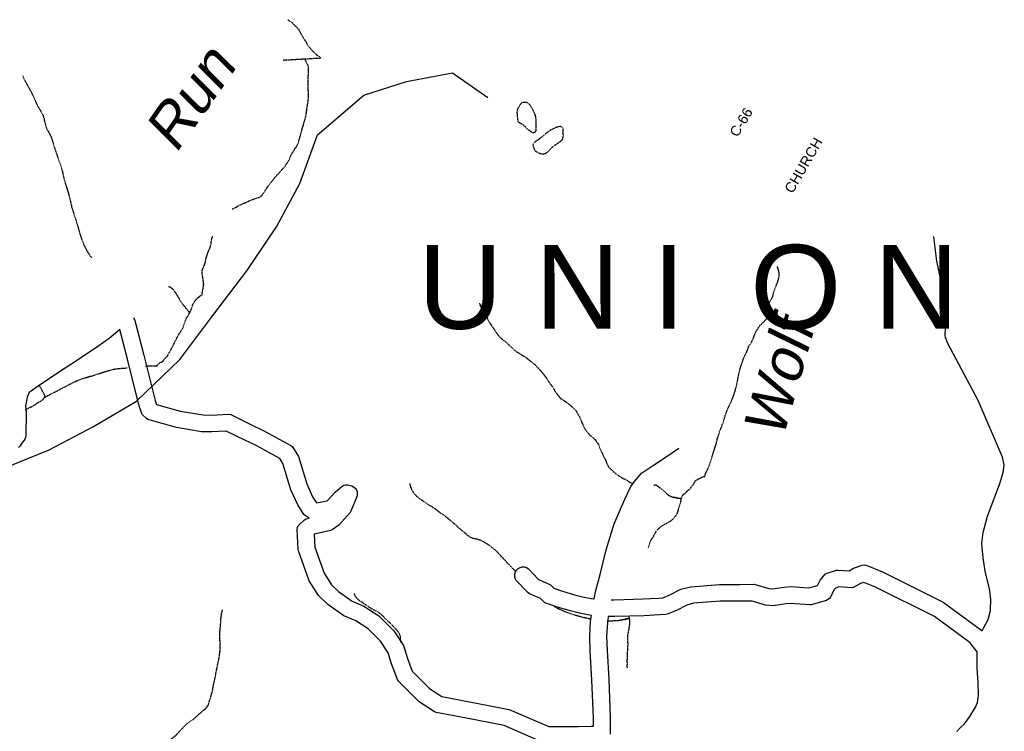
# Model space of a CAD drawing. Header units: feet. Extents: x -1605449 to -1594075, y -1717250 to -1708479.
# Tile 89 of 97: x -1596145 to -1595168, y -1715715 to -1715008. Entities that reach past the tile are written whole.
import ezdxf
from ezdxf.enums import TextEntityAlignment as Align

# ---------------------------------------------------------------- set-up
doc = ezdxf.new("R2010")
doc.units = ezdxf.units.FT
doc.header["$MEASUREMENT"] = 0
doc.linetypes.add('rr2', pattern=[0])
doc.linetypes.add('stream', pattern=[1.4, 0.7, -0.1, 0.1, -0.1, 0.1, -0.1, 0.1, -0.1])
for name, color, linetype in [('COUNTY-RD', 7, 'Continuous'), ('CR-TEXT', 7, 'Continuous'), ('HTEXT', 3, 'Continuous'), ('RAILROAD', 1, 'rr2'), ('TWP-RD', 6, 'Continuous'), ('WATER-TEXT', 1, 'Continuous'), ('WATERWAY', 14, 'stream')]:
    doc.layers.add(name, color=color, linetype=linetype)
doc.styles.add('ARIAL', font='arial.ttf')

msp = doc.modelspace()

# ---------------------------------------------------------------- linework, layer by layer
at = {"layer": 'COUNTY-RD'}
for points in [[(-1596045.37, -1715315.99), (-1596045.37, -1715315.99), (-1596047.99, -1715318.31), (-1596056, -1715324.86), (-1596067.28, -1715332.7), (-1596086.34, -1715345.48), (-1596099.76, -1715354.09), (-1596112.32, -1715362.68), (-1596126.51, -1715372.09), (-1596134.52, -1715377.9)], [(-1595575.06, -1715583.46), (-1595574.61, -1715583.54), (-1595573.19, -1715576.43), (-1595568.29, -1715558), (-1595562.6, -1715534.6), (-1595554.92, -1715508.94), (-1595544.15, -1715484.32), (-1595538.08, -1715471.91), (-1595535.01, -1715467.33), (-1595527.52, -1715458.59), (-1595526.61, -1715457.79), (-1595515.69, -1715450.73), (-1595501.04, -1715440.99), (-1595490.46, -1715433.6)], [(-1595575.43, -1715709.65), (-1595575.41, -1715701.52), (-1595576.88, -1715663.99), (-1595578.45, -1715635.39), (-1595578.91, -1715620.4), (-1595578.15, -1715605.84), (-1595577.38, -1715600)], [(-1595560.76, -1715601.45), (-1595561.17, -1715604.55)], [(-1595561.17, -1715604.55), (-1595561.54, -1715607.38), (-1595562.23, -1715620.58), (-1595561.79, -1715634.67), (-1595560.23, -1715663.21), (-1595558.74, -1715701.21), (-1595558.78, -1715717.98)]]:
    msp.add_lwpolyline(points, dxfattribs=at)
at = {"layer": 'RAILROAD', "ltscale": 0.333, "flags": 128}
for points in [[(-1596850.41, -1715610.78), (-1596879.46, -1715579.39), (-1596880.29, -1715537.49), (-1596872.61, -1715492.59), (-1596850.24, -1715449.02), (-1596806.67, -1715417.45), (-1596806.67, -1715417.45), (-1596764.8, -1715423.46), (-1596722.5, -1715425.62), (-1596679.03, -1715439.48), (-1596636.23, -1715450.33), (-1596591.93, -1715456), (-1596548.97, -1715466.52), (-1596507.17, -1715478.04), (-1596464.36, -1715485.72), (-1596420.06, -1715489.39), (-1596377.76, -1715498.9), (-1596335.13, -1715506.08), (-1596290, -1715498.57), (-1596246.2, -1715486.05), (-1596202.4, -1715469.69), (-1596157.93, -1715452.5), (-1596115.46, -1715435.47), (-1596071.5, -1715412.1), (-1596029.03, -1715387.07), (-1595985.9, -1715345.5), (-1595953.25, -1715301.77), (-1595919.45, -1715257.53), (-1595889.8, -1715213.8), (-1595866.82, -1715170.9), (-1595849.17, -1715122.33), (-1595803.2, -1715082.93), (-1595761.07, -1715069.58), (-1595715.27, -1715060.9), (-1595680.13, -1715085.27)], [(-1596806.67, -1715417.45), (-1596764.8, -1715423.46), (-1596722.5, -1715425.62), (-1596679.03, -1715439.48), (-1596636.23, -1715450.33), (-1596591.93, -1715456), (-1596548.97, -1715466.52), (-1596507.17, -1715478.04), (-1596464.36, -1715485.72), (-1596420.06, -1715489.39), (-1596377.76, -1715498.9), (-1596335.13, -1715506.08), (-1596290, -1715498.57), (-1596246.2, -1715486.05), (-1596202.4, -1715469.69), (-1596157.93, -1715452.5), (-1596115.46, -1715435.47), (-1596071.5, -1715412.1), (-1596029.03, -1715387.07), (-1595985.9, -1715345.5), (-1595953.25, -1715301.77), (-1595919.45, -1715257.53), (-1595889.8, -1715213.8), (-1595866.82, -1715170.9), (-1595849.17, -1715122.33), (-1595803.2, -1715082.93), (-1595761.07, -1715069.58), (-1595715.27, -1715060.9), (-1595680.13, -1715085.27)], [(-1596806.67, -1715417.45), (-1596764.8, -1715423.46), (-1596722.5, -1715425.62), (-1596679.03, -1715439.48), (-1596636.23, -1715450.33), (-1596591.93, -1715456), (-1596548.97, -1715466.52), (-1596507.17, -1715478.04), (-1596464.36, -1715485.72), (-1596420.06, -1715489.39), (-1596377.76, -1715498.9), (-1596335.13, -1715506.08), (-1596290, -1715498.57), (-1596246.2, -1715486.05), (-1596202.4, -1715469.69), (-1596157.93, -1715452.5), (-1596115.46, -1715435.47), (-1596071.5, -1715412.1), (-1596029.03, -1715387.07), (-1595985.9, -1715345.5), (-1595953.25, -1715301.77), (-1595919.45, -1715257.53), (-1595889.8, -1715213.8), (-1595866.82, -1715170.9), (-1595849.17, -1715122.33), (-1595803.2, -1715082.93), (-1595761.07, -1715069.58), (-1595715.27, -1715060.9), (-1595680.13, -1715085.27)], [(-1596806.67, -1715417.45), (-1596764.8, -1715423.46), (-1596722.5, -1715425.62), (-1596679.03, -1715439.48), (-1596636.23, -1715450.33), (-1596591.93, -1715456), (-1596548.97, -1715466.52), (-1596507.17, -1715478.04), (-1596464.36, -1715485.72), (-1596420.06, -1715489.39), (-1596377.76, -1715498.9), (-1596335.13, -1715506.08), (-1596290, -1715498.57), (-1596246.2, -1715486.05), (-1596202.4, -1715469.69), (-1596157.93, -1715452.5), (-1596115.46, -1715435.47), (-1596071.5, -1715412.1), (-1596029.03, -1715387.07), (-1595985.9, -1715345.5), (-1595953.25, -1715301.77), (-1595919.45, -1715257.53), (-1595889.8, -1715213.8), (-1595866.82, -1715170.9), (-1595849.17, -1715122.33), (-1595803.2, -1715082.93), (-1595761.07, -1715069.58), (-1595715.27, -1715060.9), (-1595680.13, -1715085.27)], [(-1596806.67, -1715417.45), (-1596764.8, -1715423.46), (-1596722.5, -1715425.62), (-1596679.03, -1715439.48), (-1596636.23, -1715450.33), (-1596591.93, -1715456), (-1596548.97, -1715466.52), (-1596507.17, -1715478.04), (-1596464.36, -1715485.72), (-1596420.06, -1715489.39), (-1596377.76, -1715498.9), (-1596335.13, -1715506.08), (-1596290, -1715498.57), (-1596246.2, -1715486.05), (-1596202.4, -1715469.69), (-1596157.93, -1715452.5), (-1596115.46, -1715435.47), (-1596071.5, -1715412.1), (-1596029.03, -1715387.07), (-1595985.9, -1715345.5), (-1595953.25, -1715301.77), (-1595919.45, -1715257.53), (-1595889.8, -1715213.8), (-1595866.82, -1715170.9), (-1595849.17, -1715122.33), (-1595803.2, -1715082.93), (-1595761.07, -1715069.58), (-1595715.27, -1715060.9), (-1595680.13, -1715085.27)], [(-1596797.87, -1715418.71), (-1596764.8, -1715423.46), (-1596722.5, -1715425.62), (-1596679.03, -1715439.48), (-1596636.23, -1715450.33), (-1596591.93, -1715456), (-1596548.97, -1715466.52), (-1596507.17, -1715478.04), (-1596464.36, -1715485.72), (-1596420.06, -1715489.39), (-1596377.76, -1715498.9), (-1596335.13, -1715506.08), (-1596290, -1715498.57), (-1596246.2, -1715486.05), (-1596202.4, -1715469.69), (-1596157.93, -1715452.5), (-1596115.46, -1715435.47), (-1596071.5, -1715412.1), (-1596029.03, -1715387.07), (-1595985.9, -1715345.5), (-1595953.25, -1715301.77), (-1595919.45, -1715257.53), (-1595889.8, -1715213.8), (-1595866.82, -1715170.9), (-1595849.17, -1715122.33), (-1595803.2, -1715082.93), (-1595761.07, -1715069.58), (-1595715.27, -1715060.9), (-1595680.13, -1715085.27)]]:
    msp.add_lwpolyline(points, dxfattribs=at)
at = {"layer": 'TWP-RD'}
for points in [[(-1595554.63, -1715584.28), (-1595526.05, -1715583.55), (-1595510.71, -1715582.76), (-1595506.57, -1715582.48), (-1595500.06, -1715579.89), (-1595488.74, -1715573.85), (-1595478.58, -1715571.37), (-1595450.39, -1715569.06), (-1595430.05, -1715569.06), (-1595415.94, -1715568.95), (-1595414.72, -1715569.12), (-1595401.13, -1715573.15), (-1595397.17, -1715573.57), (-1595386.38, -1715571.76), (-1595379.55, -1715571.31), (-1595361.7, -1715572.6), (-1595353.05, -1715570.2), (-1595350.4, -1715564.8), (-1595345.22, -1715559.05), (-1595343.3, -1715557.83), (-1595334.19, -1715555.05), (-1595332.72, -1715554.88), (-1595321.58, -1715555.51), (-1595317.08, -1715552.96), (-1595308.61, -1715549.99), (-1595306.63, -1715549.79), (-1595304.65, -1715550.07), (-1595288.49, -1715556.46), (-1595228.18, -1715586.56), (-1595189.75, -1715614.93), (-1595189.55, -1715615.19), (-1595188.02, -1715611.82), (-1595183.44, -1715604.03), (-1595181.09, -1715595.11), (-1595181.03, -1715583.68), (-1595182.33, -1715573.47), (-1595186.46, -1715556.05), (-1595188.49, -1715542.62), (-1595189.46, -1715532.43), (-1595189.87, -1715528.14), (-1595188.6, -1715517.63), (-1595184.29, -1715501.41), (-1595172.28, -1715469.68), (-1595168.51, -1715458.03), (-1595167.54, -1715450.68), (-1595169.31, -1715442.55), (-1595193.53, -1715386.47), (-1595215.45, -1715345.41), (-1595223.43, -1715329.59), (-1595225.93, -1715323.66), (-1595226.26, -1715321.87), (-1595225.68, -1715305.85), (-1595225.27, -1715297.6), (-1595225.95, -1715288), (-1595234.58, -1715248.01), (-1595236.59, -1715232.06), (-1595237.54, -1715223.6), (-1595237.54, -1715223.59)], [(-1596031.99, -1715304.29), (-1596031.2, -1715305.37), (-1596030.51, -1715306.82), (-1596021.69, -1715341.31)], [(-1595786.63, -1715625.59), (-1595798.84, -1715613.26), (-1595811.05, -1715605.4), (-1595822.97, -1715600.4), (-1595838.97, -1715588.94), (-1595848.22, -1715580.21), (-1595857.56, -1715565.4), (-1595868.16, -1715535.78), (-1595868.4, -1715534.55), (-1595869.28, -1715514.47), (-1595868.97, -1715512.68), (-1595868.28, -1715510.99), (-1595867.23, -1715509.5), (-1595862.27, -1715504.93), (-1595860.33, -1715503.92), (-1595857.57, -1715503.3), (-1595861.51, -1715500.77), (-1595862.77, -1715499.51), (-1595868.83, -1715490.08), (-1595875.6, -1715475.03), (-1595883.5, -1715448.88), (-1595886.5, -1715444.05), (-1595910.22, -1715431.19), (-1595921.5, -1715425.68), (-1595939.81, -1715416.75), (-1595954.1, -1715417.45), (-1595964.35, -1715417.35), (-1595989.36, -1715413.18), (-1596017.59, -1715405.12), (-1596019.4, -1715404.07), (-1596022.92, -1715400.6), (-1596024.01, -1715398.78), (-1596026.42, -1715390.6), (-1596037.84, -1715345.42), (-1596045.37, -1715315.99)], [(-1596021.69, -1715341.31), (-1596010.34, -1715386.21), (-1596009.17, -1715390.2), (-1595985.69, -1715396.9), (-1595962.89, -1715400.7), (-1595954.43, -1715400.78), (-1595937.44, -1715399.94), (-1595935.38, -1715400.37), (-1595916.17, -1715409.74), (-1595902.59, -1715416.36), (-1595875.65, -1715430.97), (-1595874.07, -1715432.46), (-1595868.18, -1715441.97), (-1595859.96, -1715469.18), (-1595854.14, -1715482.11), (-1595850.24, -1715488.18), (-1595839.81, -1715485.97), (-1595831.72, -1715477.45), (-1595824.87, -1715471.47), (-1595823.1, -1715470.55), (-1595821.16, -1715470.08), (-1595819.16, -1715470.07), (-1595815.19, -1715471.03), (-1595813.38, -1715471.98), (-1595811.85, -1715473.33), (-1595810.69, -1715475.02), (-1595809.98, -1715476.93), (-1595809.74, -1715478.96), (-1595810.01, -1715480.99), (-1595816.05, -1715496.37), (-1595816.8, -1715497.61), (-1595828.05, -1715510.37), (-1595834.7, -1715514.96), (-1595836.18, -1715515.6), (-1595852.39, -1715519.22), (-1595851.83, -1715531.94), (-1595842.49, -1715558.06), (-1595835.25, -1715569.53), (-1595828.35, -1715576.05), (-1595814.79, -1715585.75), (-1595803.26, -1715590.59), (-1595788.28, -1715600.23), (-1595773.56, -1715615.1), (-1595764.04, -1715629.9), (-1595760, -1715642.58), (-1595755.25, -1715655.2), (-1595737.96, -1715672.53), (-1595725.95, -1715680.27), (-1595698.27, -1715685.74), (-1595658.93, -1715693.28), (-1595619.64, -1715710.35), (-1595590.25, -1715710.27), (-1595577.84, -1715709.99)], [(-1596134.52, -1715377.9), (-1596135.44, -1715378.57), (-1596137.32, -1715383.02), (-1596139, -1715391.51), (-1596138.34, -1715397.97), (-1596138.86, -1715421.67), (-1596139.19, -1715423.21), (-1596139.8, -1715424.66), (-1596143.22, -1715429.81), (-1596144.31, -1715431.46), (-1596146.01, -1715432.93)], [(-1595577.38, -1715600), (-1595577.38, -1715599.98), (-1595587.92, -1715598.01), (-1595598.35, -1715595.49), (-1595611.12, -1715591.8), (-1595622.54, -1715587.84), (-1595624.06, -1715586.92), (-1595628.05, -1715583.15), (-1595638.89, -1715578.3), (-1595640.22, -1715577.37), (-1595651.98, -1715565.03), (-1595653.03, -1715563.11), (-1595653.54, -1715560.98), (-1595653.49, -1715558.78), (-1595652.87, -1715556.68), (-1595651.73, -1715554.8), (-1595650.14, -1715553.29), (-1595648.22, -1715552.24), (-1595646.09, -1715551.72), (-1595643.89, -1715551.77), (-1595641.79, -1715552.39), (-1595639.91, -1715553.53), (-1595629.85, -1715564.09), (-1595619.31, -1715568.8), (-1595618.14, -1715569.58), (-1595614.55, -1715572.97), (-1595606.08, -1715575.91), (-1595594.08, -1715579.38), (-1595584.43, -1715581.71), (-1595577.51, -1715583)], [(-1595214.25, -1715715.07), (-1595214, -1715714.7), (-1595213.89, -1715714.44), (-1595213.5, -1715713.91), (-1595213.05, -1715713.23), (-1595212.84, -1715713.04), (-1595212.76, -1715712.93), (-1595212.2, -1715712.46), (-1595211.77, -1715712.05), (-1595211.7, -1715712), (-1595206.93, -1715707.69), (-1595201.69, -1715700.42), (-1595195.99, -1715691.09), (-1595194.16, -1715686.35), (-1595193.27, -1715679.59), (-1595193.54, -1715666.33), (-1595194.32, -1715652.48), (-1595194.57, -1715642.44), (-1595194.39, -1715635.9), (-1595201.44, -1715627.02), (-1595236.91, -1715600.82), (-1595295.28, -1715571.7), (-1595306.97, -1715567.07), (-1595310.16, -1715568.19), (-1595316.19, -1715571.61), (-1595317.7, -1715572.12), (-1595319.28, -1715572.33), (-1595331.45, -1715571.64), (-1595335.15, -1715572.77), (-1595336.46, -1715574.22), (-1595340.11, -1715581.69), (-1595341.2, -1715583.07), (-1595342.56, -1715584.21), (-1595344.13, -1715585.02), (-1595359.33, -1715589.24), (-1595360.75, -1715589.38), (-1595379.6, -1715588.02), (-1595384.45, -1715588.33), (-1595396.67, -1715590.39), (-1595404.41, -1715589.56), (-1595417.67, -1715585.63), (-1595429.98, -1715585.73), (-1595449.71, -1715585.73)], [(-1595577.51, -1715583), (-1595575.06, -1715583.46)], [(-1595449.71, -1715585.73), (-1595475.91, -1715587.87), (-1595482.74, -1715589.54), (-1595493.03, -1715595.03), (-1595502.22, -1715598.69), (-1595503.48, -1715598.97), (-1595509.71, -1715599.4), (-1595525.41, -1715600.21), (-1595554.24, -1715600.94), (-1595560.71, -1715601.08), (-1595560.76, -1715601.45)], [(-1595557.73, -1715584.34), (-1595554.63, -1715584.28)], [(-1595575.25, -1715726.61), (-1595590.04, -1715726.94), (-1595622.2, -1715727.03), (-1595623.89, -1715726.68), (-1595663.88, -1715709.3), (-1595701.46, -1715702.1), (-1595731.52, -1715696.16), (-1595732.98, -1715695.57), (-1595748.49, -1715685.57), (-1595768.94, -1715665.08), (-1595769.9, -1715663.58), (-1595775.75, -1715648.05), (-1595779.25, -1715637.06), (-1595786.63, -1715625.59)], [(-1595577.84, -1715709.99), (-1595575.43, -1715709.94), (-1595575.43, -1715709.93)]]:
    msp.add_lwpolyline(points, dxfattribs=at)
at = {"layer": 'WATERWAY', "ltscale": 0.5, "flags": 128}
for points in [[(-1595878.82, -1715008.05), (-1595878.32, -1715008.25), (-1595874.44, -1715011.03), (-1595871.22, -1715014.49), (-1595869.19, -1715016.3), (-1595867.83, -1715017.95), (-1595865.94, -1715021.77), (-1595864.58, -1715023.76), (-1595863.72, -1715025.58), (-1595860.3, -1715030.71), (-1595859.61, -1715032.37), (-1595858.59, -1715034.03), (-1595853.5, -1715039.8), (-1595849.78, -1715043.26), (-1595847.75, -1715044.57), (-1595845.89, -1715046.38), (-1595881.92, -1715048.42)], [(-1595933.93, -1715196.13), (-1595933.51, -1715195.91), (-1595931.69, -1715195.05), (-1595929.7, -1715194.19), (-1595927.88, -1715193), (-1595925.06, -1715191.62), (-1595922.57, -1715190.59), (-1595920.41, -1715189.56), (-1595917.75, -1715188.35), (-1595914.77, -1715186.98), (-1595911.78, -1715185.94), (-1595908.95, -1715185.07), (-1595907.12, -1715184.54), (-1595906.29, -1715184.2), (-1595905.13, -1715183.34), (-1595904.15, -1715182.16), (-1595903.33, -1715181.15), (-1595902.02, -1715179.13), (-1595900.22, -1715176.26), (-1595897.44, -1715172.38), (-1595894, -1715167.83), (-1595890.22, -1715163.43), (-1595886.6, -1715159.54), (-1595883.64, -1715156.16), (-1595881.34, -1715153.46), (-1595879.87, -1715151.1), (-1595878.72, -1715149.58), (-1595878.07, -1715148.57), (-1595877.58, -1715147.73), (-1595876.94, -1715146.05), (-1595875.97, -1715143.7), (-1595874.5, -1715140.84), (-1595872.71, -1715138.14), (-1595871.24, -1715135.61), (-1595869.76, -1715133.92), (-1595868.15, -1715129.89), (-1595867.83, -1715128.72), (-1595867.51, -1715127.54), (-1595867.19, -1715126.37), (-1595866.71, -1715125.03), (-1595866.4, -1715123.52), (-1595865.76, -1715121.5), (-1595865.12, -1715119.16), (-1595864.34, -1715115.8), (-1595863.37, -1715113.12), (-1595862.58, -1715110.27), (-1595861.78, -1715107.75), (-1595861.31, -1715105.57), (-1595860.83, -1715103.89), (-1595860.52, -1715102.05), (-1595860.22, -1715100.04), (-1595859.91, -1715097.87), (-1595859.61, -1715095.52), (-1595859.15, -1715092.84), (-1595858.68, -1715090.33), (-1595858.39, -1715087.49), (-1595858.25, -1715085.48), (-1595858.11, -1715083.8), (-1595858.13, -1715082.3), (-1595858.32, -1715080.63), (-1595858.35, -1715078.46), (-1595858.55, -1715075.96), (-1595858.59, -1715073.28), (-1595858.63, -1715070.28), (-1595858.51, -1715067.27), (-1595858.38, -1715064.42), (-1595858.25, -1715061.41), (-1595858.12, -1715059.41), (-1595858.14, -1715057.74), (-1595858.16, -1715056.4), (-1595858.16, -1715056.4), (-1595858.17, -1715055.4), (-1595858.18, -1715054.56), (-1595861.65, -1715047.27)], [(-1595881.92, -1715048.42), (-1595883.39, -1715048.51)], [(-1596141.76, -1715063.74), (-1596141.76, -1715063.91), (-1596141.41, -1715064.74), (-1596140.54, -1715067.4), (-1596139, -1715069.72), (-1596137.63, -1715072.38), (-1596136.26, -1715074.86), (-1596134.89, -1715077.19), (-1596133.69, -1715079.34), (-1596132.66, -1715081.5), (-1596131.46, -1715083.99), (-1596130.25, -1715086.49), (-1596129.21, -1715089.15), (-1596128.18, -1715091.47), (-1596127.32, -1715093.47), (-1596125.95, -1715095.62), (-1596124.76, -1715097.44), (-1596123.73, -1715099.27), (-1596122.7, -1715101.09), (-1596121.84, -1715102.92), (-1596121.14, -1715104.92), (-1596120.63, -1715105.75), (-1596120.61, -1715107.42), (-1596119.91, -1715109.91), (-1596119.03, -1715113.08), (-1596117.8, -1715117.07), (-1596116.09, -1715119.73), (-1596114.89, -1715122.05), (-1596113.86, -1715123.87), (-1596113.17, -1715125.87), (-1596112.47, -1715128.03), (-1596111.77, -1715130.2), (-1596111.25, -1715132.03), (-1596110.72, -1715133.86), (-1596110.37, -1715135.19), (-1596109.85, -1715136.52), (-1596109.5, -1715137.52), (-1596109.15, -1715138.69), (-1596108.45, -1715140.52), (-1596108.1, -1715142.02), (-1596107.58, -1715143.35), (-1596107.23, -1715144.68), (-1596106.71, -1715145.84), (-1596106.19, -1715147.17), (-1596105.67, -1715148.84), (-1596104.97, -1715150.67), (-1596103.23, -1715155.99), (-1596102.88, -1715157.16), (-1596102.52, -1715158.66), (-1596102.17, -1715160.32), (-1596101.81, -1715161.99), (-1596101.45, -1715163.66), (-1596101.09, -1715165.15), (-1596100.74, -1715166.65), (-1596100.39, -1715167.82), (-1596100.04, -1715168.82), (-1596099.69, -1715170.32), (-1596098.81, -1715172.98), (-1596098.29, -1715174.81), (-1596097.76, -1715176.64), (-1596097.24, -1715178.14), (-1596096.89, -1715179.47), (-1596096.37, -1715180.64), (-1596096.19, -1715181.8), (-1596095.83, -1715183.3), (-1596095.31, -1715184.97), (-1596094.95, -1715186.47), (-1596094.43, -1715188.13), (-1596094.06, -1715190.47), (-1596093.53, -1715192.46), (-1596093.17, -1715194.63), (-1596092.64, -1715196.46), (-1596092.12, -1715197.79), (-1596091.6, -1715199.12), (-1596091.24, -1715200.79), (-1596090.72, -1715202.45), (-1596090.2, -1715203.95), (-1596089.51, -1715205.61), (-1596088.98, -1715207.28), (-1596088.45, -1715209.44), (-1596087.41, -1715212.44), (-1596086.88, -1715214.44), (-1596086.35, -1715216.27), (-1596085.65, -1715218.43), (-1596085.12, -1715220.6), (-1596084.59, -1715222.43), (-1596084.07, -1715224.09), (-1596083.54, -1715225.76), (-1596082.86, -1715227.09), (-1596082.34, -1715228.42), (-1596081.81, -1715230.08), (-1596080.95, -1715232.24), (-1596080.09, -1715233.9), (-1596079.23, -1715235.56), (-1596078.2, -1715237.55), (-1596077.18, -1715239.21), (-1596074.62, -1715243.19), (-1596073.26, -1715244.34), (-1596073.18, -1715244.43)], [(-1595650.87, -1715101.63), (-1595651, -1715099.18), (-1595650.84, -1715098.17), (-1595650.36, -1715096.83), (-1595649.72, -1715094.98), (-1595648.9, -1715093.97), (-1595648.24, -1715093.13), (-1595647.76, -1715092.12), (-1595647.1, -1715091.27), (-1595645.78, -1715090.09), (-1595644.45, -1715090.07), (-1595643.28, -1715090.05), (-1595641.77, -1715090.2), (-1595640.43, -1715090.85), (-1595638.91, -1715092.17), (-1595638.05, -1715093.33), (-1595637.37, -1715094.82), (-1595636.51, -1715095.98), (-1595635.83, -1715097.14), (-1595635.31, -1715098.31), (-1595634.63, -1715099.64), (-1595634.1, -1715101.3), (-1595633.25, -1715102.63), (-1595633.06, -1715103.79), (-1595632.88, -1715105.13), (-1595632.69, -1715106.46), (-1595632.51, -1715107.8), (-1595632.66, -1715109.14), (-1595632.64, -1715110.14), (-1595632.63, -1715111.14), (-1595632.61, -1715112.48), (-1595632.42, -1715113.81), (-1595632.4, -1715115.32), (-1595632.54, -1715117.32), (-1595632.69, -1715118.5), (-1595633.18, -1715119.67), (-1595634.5, -1715120.36), (-1595635.5, -1715120.37), (-1595636.68, -1715119.88), (-1595637.86, -1715119.06), (-1595639.38, -1715117.91), (-1595640.73, -1715116.93), (-1595641.58, -1715116.1), (-1595642.76, -1715114.78), (-1595643.44, -1715113.95), (-1595644.97, -1715112.47), (-1595645.98, -1715111.98), (-1595646.98, -1715111.66), (-1595649.51, -1715110.02), (-1595650.02, -1715109.03), (-1595650.37, -1715108.2), (-1595650.87, -1715101.63)], [(-1595608.37, -1715114.17), (-1595608.88, -1715114.01), (-1595609.87, -1715114.52), (-1595611.87, -1715115.05), (-1595612.87, -1715115.23), (-1595613.86, -1715115.75), (-1595615.35, -1715116.6), (-1595617.01, -1715117.29), (-1595618.34, -1715118.14), (-1595619.66, -1715119.16), (-1595621.15, -1715120.18), (-1595622.47, -1715121.04), (-1595623.29, -1715121.88), (-1595624.45, -1715122.9), (-1595628.08, -1715125.79), (-1595629.73, -1715127.15), (-1595631.39, -1715128.17), (-1595632.22, -1715128.35), (-1595633.21, -1715129.53), (-1595634.2, -1715130.21), (-1595635.02, -1715131.39), (-1595635.33, -1715132.57), (-1595635.49, -1715133.4), (-1595634.8, -1715134.73), (-1595634.45, -1715135.73), (-1595633.93, -1715137.4), (-1595633.25, -1715138.22), (-1595632.24, -1715139.04), (-1595631.23, -1715139.7), (-1595630.05, -1715140.19), (-1595628.7, -1715140.84), (-1595627.36, -1715141.15), (-1595625.19, -1715141.29), (-1595623.86, -1715141.28), (-1595623.02, -1715141.1), (-1595622.2, -1715140.42), (-1595620.88, -1715139.4), (-1595619.72, -1715138.55), (-1595618.73, -1715137.37), (-1595617.58, -1715136.01), (-1595616.1, -1715134.66), (-1595614.78, -1715133.8), (-1595613.13, -1715132.28), (-1595611.64, -1715131.43), (-1595610.31, -1715130.57), (-1595609.16, -1715129.55), (-1595607.67, -1715128.53), (-1595606.51, -1715127.68), (-1595605.86, -1715126.34), (-1595605.55, -1715125), (-1595605.23, -1715123.82), (-1595605.25, -1715122.49), (-1595605.28, -1715120.31), (-1595605.3, -1715118.64), (-1595605.49, -1715117.31), (-1595605.51, -1715116.14), (-1595606.02, -1715115.14), (-1595608.37, -1715114.17)], [(-1596020.11, -1715352.11), (-1596018.65, -1715352.09), (-1596016.65, -1715352.07), (-1596010.8, -1715351.99), (-1596009.3, -1715351.97), (-1596008.47, -1715351.8), (-1596007.81, -1715350.78), (-1596005.83, -1715349.09), (-1596003.85, -1715347.89), (-1596002.52, -1715347.37), (-1596002.04, -1715346.03), (-1596000.06, -1715344), (-1595998.75, -1715342.65), (-1595997.92, -1715341.97), (-1595997.44, -1715340.46), (-1595996.3, -1715338.6), (-1595995.15, -1715336.92), (-1595994.18, -1715334.9), (-1595992.72, -1715332.04), (-1595990.93, -1715328.34), (-1595988.98, -1715324.64), (-1595987.36, -1715321.28), (-1595985.55, -1715318.91), (-1595984.25, -1715316.56), (-1595983.1, -1715314.87), (-1595982.46, -1715313.52), (-1595981.98, -1715311.85), (-1595981.34, -1715310), (-1595980.85, -1715308.66), (-1595980.54, -1715307.48), (-1595980.05, -1715306.48), (-1595979.73, -1715305.47), (-1595978.92, -1715303.79), (-1595977.77, -1715302.27), (-1595976.8, -1715300.42), (-1595975.81, -1715298.9), (-1595975.17, -1715297.22), (-1595974.37, -1715295.04), (-1595973.72, -1715293.52), (-1595973.24, -1715292.01), (-1595972.76, -1715290.34), (-1595970.31, -1715286.8), (-1595968.83, -1715285.11), (-1595966.85, -1715283.41), (-1595965.03, -1715282.05), (-1595963.87, -1715281.53), (-1595963.42, -1715278.19), (-1595962.79, -1715274.83), (-1595962.48, -1715273.49), (-1595962.33, -1715272.32), (-1595962.18, -1715271.15), (-1595962.37, -1715269.65), (-1595962.57, -1715267.31), (-1595962.93, -1715265.14), (-1595963.29, -1715262.98), (-1595963.65, -1715261.48), (-1595963.84, -1715260.14), (-1595963.85, -1715258.8), (-1595963.55, -1715256.96), (-1595963.07, -1715255.45), (-1595962.42, -1715253.77), (-1595961.94, -1715252.76), (-1595961.45, -1715251.92), (-1595961.12, -1715251.08), (-1595960.81, -1715249.91), (-1595960.49, -1715248.73), (-1595960.17, -1715247.39), (-1595960.17, -1715247.39), (-1595959.87, -1715245.05), (-1595958.75, -1715241.53), (-1595957.63, -1715238.34), (-1595956.33, -1715235.81), (-1595955.85, -1715234.3), (-1595955.53, -1715233.3), (-1595955.21, -1715232.12), (-1595954.9, -1715230.61), (-1595954.76, -1715228.94), (-1595954.61, -1715227.6), (-1595954.29, -1715226.43), (-1595953.97, -1715225.25), (-1595953.66, -1715223.75), (-1595953.36, -1715222.96)], [(-1595520.73, -1715532.54), (-1595520.68, -1715532.33), (-1595520.21, -1715530.32), (-1595518.6, -1715525.79), (-1595516.15, -1715521.75), (-1595514.36, -1715518.71), (-1595513.38, -1715516.86), (-1595512.56, -1715515.68), (-1595511.57, -1715514.67), (-1595510.92, -1715513.82), (-1595509.93, -1715513.14), (-1595509.1, -1715512.29), (-1595508.11, -1715511.45), (-1595507.29, -1715510.94), (-1595505.3, -1715509.74), (-1595503.81, -1715508.88), (-1595502.15, -1715508.03), (-1595500.33, -1715507), (-1595498.51, -1715505.81), (-1595496.85, -1715504.62), (-1595495.7, -1715503.43), (-1595494.72, -1715502.25), (-1595493.9, -1715501.24), (-1595492.42, -1715499.21), (-1595491.46, -1715496.69), (-1595490.82, -1715494.01), (-1595490.35, -1715492.33), (-1595490.02, -1715491.49), (-1595489.71, -1715490.49), (-1595489.39, -1715489.31), (-1595489.07, -1715488.31), (-1595488.75, -1715487.3), (-1595488.59, -1715486.46), (-1595488.28, -1715485.12), (-1595488.12, -1715484.12), (-1595487.65, -1715482.44), (-1595487, -1715480.76), (-1595487, -1715480.76), (-1595486.02, -1715479.58), (-1595484.69, -1715478.72), (-1595483.7, -1715478.04), (-1595482.06, -1715476.02), (-1595480.41, -1715474.82), (-1595479.58, -1715474.48), (-1595479.09, -1715473.64), (-1595478.11, -1715471.95), (-1595477.12, -1715470.77), (-1595476.13, -1715470.09), (-1595474.52, -1715466.23), (-1595469.38, -1715463.32), (-1595465.89, -1715461.94), (-1595464.73, -1715461.92), (-1595464.26, -1715459.58), (-1595463.61, -1715457.9), (-1595462.8, -1715456.21), (-1595461.66, -1715454.03), (-1595460.53, -1715451.34), (-1595459.25, -1715447.48), (-1595457.65, -1715442.44), (-1595456.53, -1715438.92), (-1595455.57, -1715435.9), (-1595454.61, -1715432.88), (-1595453.65, -1715429.86), (-1595452.87, -1715426.51), (-1595451.91, -1715423.15), (-1595450.79, -1715419.63), (-1595449.83, -1715416.44), (-1595448.86, -1715414.09), (-1595448.05, -1715412.41), (-1595447.42, -1715410.23), (-1595446.45, -1715407.87), (-1595445.66, -1715404.86), (-1595444.38, -1715400.83), (-1595442.61, -1715395.96), (-1595440.34, -1715391.08), (-1595438.07, -1715386.21), (-1595436.29, -1715381.84), (-1595435.01, -1715377.81), (-1595434.06, -1715374.29), (-1595433.27, -1715371.1), (-1595432.65, -1715367.92), (-1595431.86, -1715364.57), (-1595431.4, -1715361.89), (-1595430.77, -1715358.87), (-1595429.98, -1715355.85), (-1595429.19, -1715352.67), (-1595428.23, -1715349.65), (-1595427.26, -1715346.96), (-1595426.13, -1715344.44), (-1595425, -1715341.75), (-1595423.54, -1715338.73), (-1595422.25, -1715335.7), (-1595420.96, -1715332.01), (-1595419.32, -1715329.98), (-1595418.35, -1715327.96), (-1595417.37, -1715326.28), (-1595416.56, -1715324.43), (-1595415.92, -1715322.58), (-1595415.11, -1715320.57), (-1595414.46, -1715319.22), (-1595414.14, -1715318.22), (-1595413.65, -1715317.38), (-1595410.55, -1715312.32), (-1595409.4, -1715311.14), (-1595407.09, -1715308.93), (-1595404.62, -1715306.4), (-1595403.47, -1715305.38), (-1595403.15, -1715304.54), (-1595403.17, -1715302.7), (-1595403.37, -1715300.36), (-1595403.41, -1715298.02), (-1595403.42, -1715296.85), (-1595403.27, -1715295.85), (-1595402.95, -1715294.51), (-1595402.15, -1715292.33), (-1595400.86, -1715289.3), (-1595399.23, -1715286.44), (-1595397.92, -1715284.25), (-1595397.27, -1715282.9), (-1595396.95, -1715281.9), (-1595396.8, -1715280.56), (-1595396.33, -1715278.88), (-1595395.52, -1715276.7), (-1595395.05, -1715275.02), (-1595394.56, -1715273.84), (-1595394.24, -1715272.84), (-1595393.59, -1715271.49), (-1595392.95, -1715269.98), (-1595392.31, -1715267.97), (-1595391.67, -1715265.79), (-1595391.19, -1715263.94), (-1595391.05, -1715262.44), (-1595391.07, -1715260.93), (-1595391.09, -1715259.09), (-1595391.45, -1715257.76), (-1595391.63, -1715256.76), (-1595391.98, -1715255.76), (-1595392.32, -1715254.76), (-1595392.32, -1715254.76), (-1595392.68, -1715253.6), (-1595392.84, -1715253.12)], [(-1595997.15, -1715273.16), (-1595996.38, -1715273.26), (-1595995.37, -1715273.58), (-1595992.33, -1715276.22), (-1595991.82, -1715277.05), (-1595991.13, -1715278.21), (-1595990.12, -1715279.36), (-1595989.43, -1715280.53), (-1595988.41, -1715282.18), (-1595987.38, -1715283.84), (-1595986.35, -1715286), (-1595985.16, -1715287.66), (-1595984.14, -1715288.81), (-1595983.45, -1715290.14), (-1595982.6, -1715291.3), (-1595981.75, -1715292.29), (-1595981.07, -1715293.12), (-1595980.22, -1715294.45), (-1595979.2, -1715295.43), (-1595976.04, -1715299.25), (-1595977.34, -1715297.42), (-1595977.34, -1715297.42)], [(-1595688.56, -1715289.84), (-1595684.63, -1715296.31), (-1595688.21, -1715291.51), (-1595684.63, -1715296.31), (-1595683.43, -1715298.97), (-1595682.22, -1715301.29), (-1595681.2, -1715303.12), (-1595680.5, -1715305.11), (-1595679.47, -1715307.44), (-1595678.27, -1715309.43), (-1595676.91, -1715311.25), (-1595675.71, -1715313.07), (-1595674.35, -1715314.89), (-1595672.81, -1715317.55), (-1595671.45, -1715319.53), (-1595669.92, -1715321.52), (-1595668.22, -1715323.34), (-1595666.53, -1715324.99), (-1595664.84, -1715326.47), (-1595662.98, -1715327.95), (-1595661.29, -1715329.26), (-1595659.6, -1715330.75), (-1595657.74, -1715332.39), (-1595655.71, -1715334.37), (-1595653.34, -1715336.85), (-1595649.97, -1715338.81), (-1595647.1, -1715340.78), (-1595644.07, -1715342.58), (-1595641.21, -1715344.55), (-1595638.33, -1715346.85), (-1595635.63, -1715349.15), (-1595633.1, -1715351.13), (-1595631.23, -1715353.11), (-1595629.54, -1715354.76), (-1595628.01, -1715356.41), (-1595622.91, -1715363.03), (-1595621.21, -1715365.34), (-1595619.5, -1715368), (-1595617.8, -1715370.48), (-1595616.27, -1715372.47), (-1595615.24, -1715373.96), (-1595614.39, -1715375.45), (-1595613.53, -1715376.94), (-1595612.34, -1715378.77), (-1595610.64, -1715381.08), (-1595608.26, -1715384.06), (-1595604.89, -1715386.19), (-1595602.52, -1715388), (-1595600.33, -1715389.47), (-1595598.3, -1715391.12), (-1595596.45, -1715392.77), (-1595594.75, -1715394.42), (-1595593.06, -1715396.06), (-1595592.03, -1715397.72), (-1595591.01, -1715399.55), (-1595589.81, -1715401.37), (-1595588.95, -1715403.2), (-1595587.91, -1715405.69), (-1595587.05, -1715407.85), (-1595586.01, -1715410.18), (-1595584.81, -1715412.67), (-1595583.44, -1715415.16), (-1595581.91, -1715417.31), (-1595580.21, -1715419.29), (-1595578.51, -1715421.11), (-1595576.65, -1715422.76), (-1595574.8, -1715424.24), (-1595573.44, -1715425.56), (-1595572.25, -1715427.38), (-1595570.89, -1715429.03), (-1595570.03, -1715430.69), (-1595569.33, -1715432.86), (-1595568.47, -1715435.02), (-1595567.43, -1715437.18), (-1595566.4, -1715439.17), (-1595565.54, -1715441.33), (-1595564.51, -1715443.32), (-1595563.65, -1715444.98), (-1595562.96, -1715446.48), (-1595562.44, -1715448.14), (-1595561.58, -1715449.97), (-1595560.89, -1715451.47), (-1595560.03, -1715452.96), (-1595559.02, -1715453.78), (-1595553.27, -1715459.05), (-1595550.4, -1715461.02), (-1595547.7, -1715462.83), (-1595545.35, -1715463.97), (-1595543.84, -1715464.61), (-1595542.66, -1715465.27), (-1595541.65, -1715465.76), (-1595540.3, -1715466.91), (-1595538.28, -1715468.05), (-1595537.05, -1715468.65)], [(-1596119.88, -1715383.11), (-1596091.06, -1715368.07), (-1596086.42, -1715366), (-1596082.1, -1715364.45), (-1596078.44, -1715363.4), (-1596075.61, -1715362.52), (-1596074.11, -1715362.17), (-1596072.78, -1715361.82), (-1596071.29, -1715361.3), (-1596069.46, -1715360.77), (-1596067.13, -1715360.07), (-1596064.14, -1715359.03), (-1596060.98, -1715357.99), (-1596058.16, -1715357.12), (-1596055.66, -1715356.42), (-1596053.5, -1715355.72), (-1596051.67, -1715355.2), (-1596049.5, -1715355), (-1596048.17, -1715354.82), (-1596046.33, -1715354.62), (-1596044.17, -1715354.43), (-1596041.67, -1715354.23), (-1596039.16, -1715354.03), (-1596037.75, -1715354.01)], [(-1596139.33, -1715395.71), (-1596137.61, -1715394.74), (-1596135.96, -1715393.89), (-1596134.3, -1715393.03), (-1596132.64, -1715392.34), (-1596131.64, -1715391.66), (-1596130.49, -1715390.97), (-1596129.49, -1715390.46), (-1596128.66, -1715389.95), (-1596126.85, -1715388.42), (-1596125.35, -1715387.73), (-1596124.03, -1715387.05), (-1596123.2, -1715386.53), (-1596122.37, -1715386.02), (-1596120.9, -1715384.17), (-1596119.91, -1715383.32), (-1596119.75, -1715382.31), (-1596120.28, -1715380.65), (-1596121.31, -1715378.66), (-1596121.82, -1715377.83), (-1596122.17, -1715377), (-1596122.85, -1715375.83), (-1596123.54, -1715374.51), (-1596124.39, -1715373.18), (-1596125.42, -1715371.52), (-1596125.48, -1715371.42)], [(-1595757.52, -1715468.71), (-1595757.51, -1715469.71), (-1595756.8, -1715472.38), (-1595755.93, -1715474.71), (-1595754.91, -1715476.36), (-1595754.05, -1715477.69), (-1595753.37, -1715478.69), (-1595752.52, -1715479.68), (-1595751.34, -1715481), (-1595749.81, -1715482.48), (-1595747.62, -1715484.12), (-1595745.43, -1715485.6), (-1595742.9, -1715487.07), (-1595740.2, -1715489.21), (-1595736.83, -1715491), (-1595734.47, -1715492.65), (-1595732.11, -1715494.12), (-1595730.09, -1715495.76), (-1595728.23, -1715497.24), (-1595726.38, -1715498.56), (-1595724.36, -1715499.7), (-1595722.33, -1715501.35), (-1595717.77, -1715505.13), (-1595715.57, -1715506.94), (-1595712.19, -1715509.91), (-1595709.65, -1715512.38), (-1595706.95, -1715514.68), (-1595704.41, -1715516.66), (-1595702.22, -1715518.47), (-1595700.69, -1715520.12), (-1595699.34, -1715520.94), (-1595698.5, -1715521.43), (-1595697.15, -1715522.24), (-1595695.98, -1715522.73), (-1595694.64, -1715523.21), (-1595691.96, -1715523.68), (-1595689.61, -1715524.32), (-1595687.43, -1715525.13), (-1595680.02, -1715529.21), (-1595677.83, -1715530.85), (-1595675.8, -1715532.66), (-1595673.94, -1715534.14), (-1595672.25, -1715535.46), (-1595670.73, -1715536.94), (-1595668.7, -1715539.26), (-1595667, -1715541.07), (-1595665.14, -1715542.89), (-1595661.24, -1715547.18), (-1595659.03, -1715549.49), (-1595656.49, -1715552.13), (-1595654.12, -1715554.78), (-1595653.1, -1715555.84)], [(-1595515.47, -1715470.56), (-1595514.7, -1715470.42), (-1595513.7, -1715470.24), (-1595512.86, -1715470.4), (-1595511.18, -1715471.71), (-1595509.82, -1715472.86), (-1595508.31, -1715473.85), (-1595507.13, -1715474.67), (-1595506.11, -1715475.49), (-1595505.43, -1715476.32), (-1595504.42, -1715477.14), (-1595503.23, -1715478.46), (-1595502.22, -1715479.28), (-1595501.2, -1715480.27), (-1595499.86, -1715480.93), (-1595498.68, -1715481.58), (-1595497.67, -1715481.9), (-1595496.5, -1715482.22), (-1595488.1, -1715484.03), (-1595495.49, -1715482.54)], [(-1595812.92, -1715578.22), (-1595812.57, -1715579.55), (-1595811.72, -1715581.04), (-1595810.52, -1715582.53), (-1595809, -1715583.85), (-1595807.15, -1715585.33), (-1595805.12, -1715586.64), (-1595803.1, -1715588.12), (-1595799.9, -1715590.08), (-1595797.71, -1715591.73), (-1595795.52, -1715593.03), (-1595793.5, -1715594.18), (-1595791.98, -1715595), (-1595790.47, -1715595.64), (-1595789.12, -1715596.63), (-1595787.77, -1715597.45), (-1595786.42, -1715598.43), (-1595785.07, -1715599.75), (-1595783.71, -1715601.07), (-1595782.35, -1715602.89), (-1595780.5, -1715604.21), (-1595779.31, -1715605.53), (-1595778.13, -1715606.51), (-1595777.11, -1715607.5), (-1595776.09, -1715608.66), (-1595775.08, -1715609.65), (-1595773.89, -1715610.8), (-1595770.67, -1715614.44), (-1595769.65, -1715615.76), (-1595768.63, -1715616.92), (-1595767.94, -1715618.42), (-1595767.42, -1715619.75), (-1595767.24, -1715620.91), (-1595767.06, -1715621.91), (-1595767.04, -1715622.75), (-1595767.03, -1715623.92), (-1595766.84, -1715625.25), (-1595767, -1715626.09), (-1595766.99, -1715626.37)], [(-1595614.33, -1715590.82), (-1595611.17, -1715592.66), (-1595606.97, -1715594.61), (-1595603.1, -1715596.23), (-1595599.92, -1715597.36), (-1595597.06, -1715598.33), (-1595594.55, -1715599.13), (-1595592.37, -1715599.77), (-1595590.19, -1715600.41), (-1595588.18, -1715601.05), (-1595586, -1715601.69), (-1595583.32, -1715602.16), (-1595581.48, -1715602.47), (-1595579.47, -1715602.95), (-1595577.91, -1715603.4)], [(-1596109.89, -1715835.87), (-1596109.72, -1715835.4), (-1596109.23, -1715834.56), (-1596108.74, -1715833.38), (-1596108.25, -1715832.54), (-1596107.6, -1715831.7), (-1596106.11, -1715830.17), (-1596105.13, -1715829.16), (-1596103.64, -1715827.8), (-1596103.64, -1715827.8), (-1596102, -1715825.78), (-1596099.86, -1715823.41), (-1596097.89, -1715821.38), (-1596096.41, -1715819.52), (-1596095.27, -1715817.67), (-1596094.29, -1715815.98), (-1596093.97, -1715814.81), (-1596093.66, -1715813.47), (-1596093.35, -1715811.96), (-1596093.2, -1715810.29), (-1596092.9, -1715808.11), (-1596092.6, -1715805.6), (-1596092.29, -1715803.76), (-1596092.15, -1715802.09), (-1596091.85, -1715799.91), (-1596091.71, -1715797.9), (-1596091.57, -1715795.56), (-1596091.44, -1715793.22), (-1596091.47, -1715790.88), (-1596091.33, -1715789.37), (-1596091.34, -1715788.37), (-1596091.19, -1715787.2), (-1596090.87, -1715785.86), (-1596090.56, -1715784.52), (-1596089.43, -1715781.5), (-1596088.78, -1715780.48), (-1596088.12, -1715779.64), (-1596087.13, -1715778.79), (-1596086.48, -1715777.95), (-1596085.49, -1715777.1), (-1596084, -1715775.91), (-1596082.18, -1715774.72), (-1596080.2, -1715773.35), (-1596078.05, -1715771.82), (-1596075.57, -1715770.12), (-1596073.25, -1715768.58), (-1596070.61, -1715766.55), (-1596066.79, -1715764.99), (-1596063.97, -1715763.45), (-1596061.48, -1715762.25), (-1596059.16, -1715761.05), (-1596057.01, -1715759.69), (-1596055.02, -1715758.66), (-1596053.04, -1715757.29), (-1596050.88, -1715756.1), (-1596048.73, -1715754.9), (-1596046.57, -1715753.7), (-1596044.43, -1715752.17), (-1596041.28, -1715750.29), (-1596038.96, -1715748.92), (-1596036.97, -1715747.73), (-1596034.66, -1715746.19), (-1596032.17, -1715744.66), (-1596029.85, -1715743.29), (-1596027.7, -1715741.93), (-1596025.38, -1715740.73), (-1596023.23, -1715739.7), (-1596021.57, -1715738.84), (-1596019.91, -1715737.98), (-1596018.25, -1715736.96), (-1596015.94, -1715735.59), (-1596013.79, -1715733.89), (-1596011.14, -1715732.02), (-1596008.33, -1715730.31), (-1596005.84, -1715728.94), (-1596003.36, -1715727.57), (-1596001.2, -1715726.54), (-1595999.21, -1715725.68), (-1595997.22, -1715724.65), (-1595995.4, -1715723.46), (-1595993.58, -1715722.1), (-1595991.27, -1715720.23), (-1595989.46, -1715718.71), (-1595985.68, -1715714.48), (-1595984.03, -1715712.62), (-1595982.38, -1715711.09), (-1595980.9, -1715709.57), (-1595979.25, -1715707.88), (-1595977.6, -1715706.52), (-1595975.95, -1715705.33), (-1595974.63, -1715704.14), (-1595973.3, -1715703.62), (-1595972.48, -1715703.11), (-1595971.65, -1715702.43), (-1595970.66, -1715701.42), (-1595969.01, -1715699.89), (-1595967.2, -1715698.2), (-1595965.22, -1715696.5), (-1595963.57, -1715695.14), (-1595962.25, -1715694.12), (-1595961.26, -1715693.11), (-1595959.94, -1715692.09), (-1595958.63, -1715690.23), (-1595957.65, -1715689.05), (-1595957.32, -1715688.04), (-1595956.86, -1715685.53), (-1595955.73, -1715682.84), (-1595954.93, -1715679.99), (-1595953.98, -1715676.64), (-1595953.19, -1715673.28), (-1595953.19, -1715673.28), (-1595952.58, -1715668.93), (-1595951.79, -1715666.25), (-1595951.31, -1715664.23), (-1595951, -1715662.56), (-1595950.69, -1715660.88), (-1595950.38, -1715659.21), (-1595950.08, -1715657.2), (-1595949.61, -1715654.69), (-1595948.98, -1715652.17), (-1595948.51, -1715649.49), (-1595947.89, -1715646.81), (-1595947.25, -1715644.29), (-1595946.8, -1715640.95), (-1595946.33, -1715638.27), (-1595946.04, -1715635.59), (-1595945.91, -1715633.08), (-1595945.77, -1715630.74), (-1595945.97, -1715628.57), (-1595946, -1715626.56), (-1595946.03, -1715624.56), (-1595946.27, -1715619.21), (-1595946.14, -1715616.37), (-1595945.84, -1715614.2), (-1595945.7, -1715611.85), (-1595945.57, -1715609.35), (-1595945.27, -1715607.17), (-1595945.29, -1715605.5), (-1595945.15, -1715603.99), (-1595945.16, -1715602.82), (-1595944.85, -1715601.48), (-1595944.7, -1715600.14), (-1595944.39, -1715598.13), (-1595943.92, -1715595.96), (-1595943.61, -1715594.45), (-1595943.61, -1715594.28)], [(-1595561.62, -1715605.29), (-1595559.06, -1715605.19), (-1595557.39, -1715605.17), (-1595556.22, -1715605.15), (-1595554.89, -1715604.97), (-1595553.39, -1715604.95), (-1595552.39, -1715604.77), (-1595551.39, -1715604.92), (-1595549.89, -1715604.74), (-1595539.53, -1715602.89), (-1595548.88, -1715604.72), (-1595548.88, -1715604.89)], [(-1595541.71, -1715651.91), (-1595541.71, -1715651.59), (-1595541.73, -1715650.25), (-1595541.75, -1715649.25), (-1595541.6, -1715647.75), (-1595541.79, -1715646.24), (-1595541.8, -1715645.41), (-1595541.81, -1715644.57), (-1595541.67, -1715643.07), (-1595541.54, -1715639.72), (-1595541.41, -1715637.38), (-1595541.43, -1715636.21), (-1595541.28, -1715635.04), (-1595541.3, -1715633.37), (-1595541.16, -1715631.53), (-1595541.02, -1715629.69), (-1595541.05, -1715627.52), (-1595541.27, -1715623.84), (-1595541.16, -1715619.5), (-1595541.16, -1715619.5), (-1595540.54, -1715616.15), (-1595540.07, -1715613.63), (-1595539.93, -1715612.29), (-1595539.61, -1715611.12), (-1595539.46, -1715609.78), (-1595539.15, -1715607.94), (-1595539.18, -1715606.27), (-1595539.37, -1715604.27), (-1595539.56, -1715602.6), (-1595539.92, -1715601.1), (-1595539.97, -1715600.71)]]:
    msp.add_lwpolyline(points, dxfattribs=at)

# ---------------------------------------------------------------- texts
at = {"layer": 'CR-TEXT', "style": 'ARIAL'}
for s, rotation, p in [('C-66', 59, (-1595429.73, -1715127)), ('CHURCH', 60, (-1595375.08, -1715182.92))]:
    msp.add_text(s, height=10, rotation=rotation, dxfattribs=at).set_placement(p, align=Align.BOTTOM_LEFT)
at = {"layer": 'HTEXT', "style": 'ARIAL'}
msp.add_text('U N I  O N', height=83.333, dxfattribs=at).set_placement((-1595481.23, -1715273.47), align=Align.MIDDLE_CENTER)
at = {"layer": 'WATER-TEXT', "style": 'ARIAL', "oblique": 10}
for s, height, rotation, p in [('Run', 41.667, 55, (-1595948.92, -1715105.28)), ('Wolf', 41.666, 74, (-1595359.52, -1715373.45))]:
    msp.add_text(s, height=height, rotation=rotation, dxfattribs=at).set_placement(p, align=Align.BOTTOM_CENTER)

doc.saveas('drawing.dxf')
